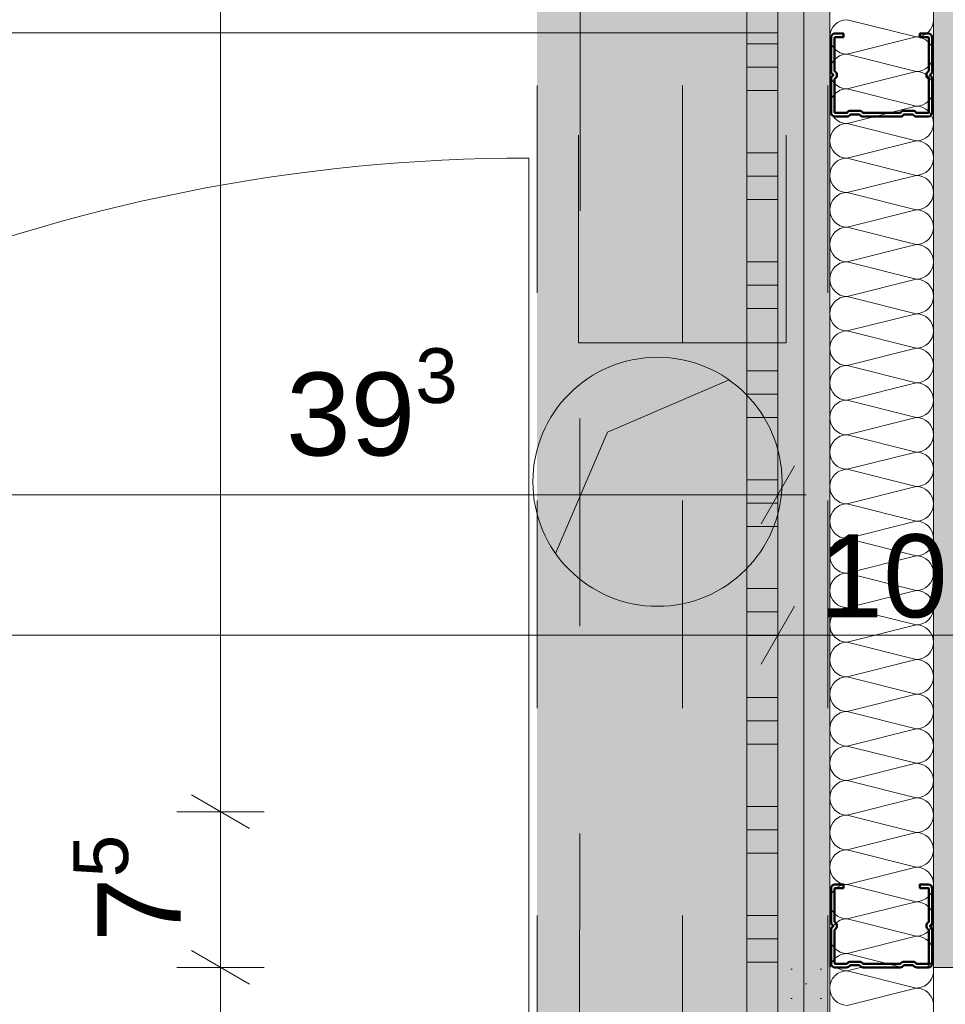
# Model space of a CAD drawing. Header units: metres. Extents: x -3.5 to 65.3, y -10.9 to 16.7.
# Tile 119 of 165: x 41.97 to 42.416, y 4.367 to 4.842. Entities that reach past the tile are written whole.
import ezdxf

# ---------------------------------------------------------------- set-up
doc = ezdxf.new("R2010")
doc.units = ezdxf.units.M
doc.header["$MEASUREMENT"] = 0
for name, pattern in [('Achse', [0.08, 0.04, -0.02, 0, -0.02]), ('Untersicht', [0.04, 0.03, -0.01]), ('Wipeout_Contour', [1, 0, -1])]:
    doc.linetypes.add(name, pattern=pattern)
for name, color, linetype in [('102 - Bemaßung_ Beschriftung.Detail_ Ausschnitt', 7, 'Continuous'), ('603 - Struktur.Bodenplatte_ Decke Roh', 7, 'Continuous'), ('612 - Struktur.Stahlbau', 7, 'Continuous'), ('654 - Abdeckung.Wand Belag', 7, 'Continuous'), ('660 - Unterkonstruktion.Trockenbau', 7, 'Continuous'), ('Neubau_606 - Struktur.Wand Innen Ausbau', 7, 'Continuous'), ('Neubau_612 - Struktur.Stahlbau', 7, 'Continuous'), ('Neubau_650 - Abdeckung.Fußboden Aufbau', 7, 'Continuous'), ('Neubau_653 - Abdeckung.TB Verkofferung', 7, 'Continuous')]:
    doc.layers.add(name, color=color, linetype=linetype)
doc.styles.add('ERSTELLTER_STIL_1', font='txt')
doc.dimstyles.new('ERSTELLTER_STIL__1', dxfattribs={"dimtxt": 0.04, "dimasz": 0.02128, "dimexe": 0.18, "dimexo": 0.0625, "dimgap": 0, "dimtad": 1, "dimzin": 0, "dimdsep": 46, "dimtxsty": 'ERSTELLTER_STIL_1', "dimblk": 'ARROWHEAD_2', "dimblk1": 'ARROWHEAD_2', "dimblk2": 'ARROWHEAD_2', "dimcen": 0.09, "dimse1": 1, "dimse2": 1, "dimclrd": 7, "dimclre": 7, "dimclrt": 7, "dimazin": 0, "dimtfac": 1, "dimtdec": 4, "dimtmove": 0, "dimatfit": 3, "dimfxl": 1, "dimtolj": 1, "dimtzin": 0, "dimarcsym": 0})
doc.dimstyles.new('ERSTELLTER_STIL__2', dxfattribs={"dimtxt": 0.04, "dimasz": 0.02128, "dimexe": 0.18, "dimexo": 0.0625, "dimgap": 0, "dimtad": 1, "dimzin": 0, "dimdsep": 46, "dimtxsty": 'ERSTELLTER_STIL_1', "dimblk": 'ARROWHEAD_2', "dimblk1": 'ARROWHEAD_2', "dimblk2": 'ARROWHEAD_2', "dimcen": 0.09, "dimse1": 1, "dimse2": 1, "dimclrd": 7, "dimclre": 7, "dimclrt": 7, "dimazin": 0, "dimtfac": 1, "dimtdec": 4, "dimtmove": 2, "dimatfit": 3, "dimfxl": 1, "dimtolj": 1, "dimtzin": 0, "dimarcsym": 0})
doc.dimstyles.new('ERSTELLTER_STIL__3', dxfattribs={"dimtxt": 0.04, "dimasz": 0.02128, "dimexe": 0.18, "dimexo": 0.0625, "dimgap": 0, "dimtad": 1, "dimtih": 1, "dimtoh": 1, "dimzin": 0, "dimdsep": 46, "dimtxsty": 'ERSTELLTER_STIL_1', "dimblk": 'ARROWHEAD_2', "dimblk1": 'ARROWHEAD_2', "dimblk2": 'ARROWHEAD_2', "dimcen": 0.09, "dimse1": 1, "dimse2": 1, "dimclrd": 7, "dimclre": 7, "dimclrt": 7, "dimazin": 0, "dimtfac": 1, "dimtdec": 4, "dimtmove": 0, "dimatfit": 3, "dimfxl": 1, "dimtolj": 1, "dimtzin": 0, "dimarcsym": 0})
doc.dimstyles.new('ERSTELLTER_STIL__6', dxfattribs={"dimtxt": 0.04, "dimasz": 0.02128, "dimexe": 0.18, "dimexo": 0.0625, "dimgap": 0, "dimtad": 1, "dimtih": 1, "dimtoh": 1, "dimzin": 0, "dimdsep": 46, "dimtxsty": 'ERSTELLTER_STIL_1', "dimblk": 'ARROWHEAD_2', "dimblk1": 'ARROWHEAD_2', "dimblk2": 'ARROWHEAD_2', "dimcen": 0.09, "dimclrd": 7, "dimclre": 7, "dimclrt": 7, "dimazin": 0, "dimtfac": 1, "dimtdec": 4, "dimtmove": 0, "dimatfit": 3, "dimfxl": 1, "dimtolj": 1, "dimtzin": 0, "dimarcsym": 0})
pattern_1 = [(45, (0, 0), (-0.007071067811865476, 0.007071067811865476), [0, -0.01])]

# ---------------------------------------------------------------- blocks, each defined once
blk = doc.blocks.new('*X6')
at = {"layer": 'Neubau_606 - Struktur.Wand Innen Ausbau', "color": 7, "linetype": 'Continuous', "lineweight": 5}
for p, q in [((42.40165787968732, 4.833333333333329), (42.36832454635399, 4.841666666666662)), ((42.40165787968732, 4.833333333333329), (42.36832454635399, 4.824999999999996)), ((42.40165787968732, 4.816666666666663), (42.36832454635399, 4.824999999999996)), ((42.40165787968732, 4.816666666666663), (42.36832454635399, 4.808333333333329)), ((42.40165787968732, 4.799999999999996), (42.36832454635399, 4.808333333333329)), ((42.40165787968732, 4.799999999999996), (42.36832454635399, 4.791666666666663)), ((42.40165787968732, 4.78333333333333), (42.36832454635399, 4.791666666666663)), ((42.40165787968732, 4.78333333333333), (42.36832454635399, 4.774999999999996)), ((42.40165787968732, 4.766666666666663), (42.36832454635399, 4.774999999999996)), ((42.40165787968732, 4.766666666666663), (42.36832454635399, 4.758333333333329)), ((42.40165787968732, 4.749999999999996), (42.36832454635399, 4.758333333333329)), ((42.40165787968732, 4.749999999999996), (42.36832454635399, 4.741666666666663)), ((42.40165787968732, 4.73333333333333), (42.36832454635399, 4.741666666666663)), ((42.40165787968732, 4.73333333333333), (42.36832454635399, 4.724999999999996)), ((42.40165787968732, 4.716666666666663), (42.36832454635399, 4.724999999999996)), ((42.40165787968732, 4.716666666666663), (42.36832454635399, 4.708333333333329)), ((42.40165787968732, 4.699999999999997), (42.36832454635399, 4.708333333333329)), ((42.40165787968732, 4.699999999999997), (42.36832454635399, 4.691666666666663)), ((42.40165787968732, 4.68333333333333), (42.36832454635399, 4.691666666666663)), ((42.40165787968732, 4.68333333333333), (42.36832454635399, 4.674999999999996)), ((42.40165787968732, 4.666666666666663), (42.36832454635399, 4.674999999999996)), ((42.40165787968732, 4.666666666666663), (42.36832454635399, 4.65833333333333)), ((42.40165787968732, 4.649999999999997), (42.36832454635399, 4.65833333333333)), ((42.40165787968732, 4.649999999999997), (42.36832454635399, 4.641666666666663)), ((42.40165787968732, 4.63333333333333), (42.36832454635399, 4.641666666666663)), ((42.40165787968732, 4.63333333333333), (42.36832454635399, 4.624999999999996)), ((42.40165787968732, 4.616666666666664), (42.36832454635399, 4.624999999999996)), ((42.40165787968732, 4.616666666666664), (42.36832454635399, 4.60833333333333)), ((42.40165787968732, 4.599999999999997), (42.36832454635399, 4.60833333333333)), ((42.40165787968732, 4.599999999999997), (42.36832454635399, 4.591666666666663)), ((42.40165787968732, 4.58333333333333), (42.36832454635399, 4.591666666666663)), ((42.40165787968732, 4.58333333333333), (42.36832454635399, 4.574999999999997)), ((42.40165787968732, 4.566666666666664), (42.36832454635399, 4.574999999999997)), ((42.40165787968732, 4.566666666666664), (42.36832454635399, 4.55833333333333)), ((42.40165787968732, 4.549999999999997), (42.36832454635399, 4.55833333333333)), ((42.40165787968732, 4.549999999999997), (42.36832454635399, 4.541666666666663)), ((42.40165787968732, 4.533333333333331), (42.36832454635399, 4.541666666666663)), ((42.40165787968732, 4.533333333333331), (42.36832454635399, 4.524999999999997)), ((42.40165787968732, 4.516666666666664), (42.36832454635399, 4.524999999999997)), ((42.40165787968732, 4.516666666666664), (42.36832454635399, 4.50833333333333)), ((42.40165787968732, 4.499999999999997), (42.36832454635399, 4.50833333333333)), ((42.40165787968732, 4.499999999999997), (42.36832454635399, 4.491666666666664)), ((42.40165787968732, 4.483333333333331), (42.36832454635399, 4.491666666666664)), ((42.40165787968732, 4.483333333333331), (42.36832454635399, 4.474999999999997)), ((42.40165787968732, 4.466666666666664), (42.36832454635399, 4.474999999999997)), ((42.40165787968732, 4.466666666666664), (42.36832454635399, 4.45833333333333)), ((42.40165787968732, 4.449999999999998), (42.36832454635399, 4.45833333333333)), ((42.40165787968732, 4.449999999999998), (42.36832454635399, 4.441666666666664)), ((42.40165787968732, 4.433333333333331), (42.36832454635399, 4.441666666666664)), ((42.40165787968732, 4.433333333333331), (42.36832454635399, 4.424999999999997)), ((42.40165787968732, 4.416666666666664), (42.36832454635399, 4.424999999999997)), ((42.40165787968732, 4.416666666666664), (42.36832454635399, 4.408333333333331)), ((42.40165787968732, 4.399999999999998), (42.36832454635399, 4.408333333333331)), ((42.40165787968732, 4.399999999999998), (42.36832454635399, 4.391666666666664)), ((42.39500449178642, 4.384996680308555), (42.36832454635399, 4.391666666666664))]:
    blk.add_line(p, q, dxfattribs=at)
for centre, radius, start, end in [((42.36832454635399, 4.833333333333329), 0.008333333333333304, 90, 180), ((42.40165787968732, 4.841666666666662), 0.008333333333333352, 270, 0), ((42.36832454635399, 4.833333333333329), 0.008333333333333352, 180, 270), ((42.40165787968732, 4.824999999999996), 0.008333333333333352, 0, 90), ((42.36832454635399, 4.816666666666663), 0.008333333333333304, 90, 180), ((42.40165787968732, 4.824999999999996), 0.008333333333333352, 270, 0), ((42.36832454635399, 4.816666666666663), 0.008333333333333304, 180, 270), ((42.40165787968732, 4.808333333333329), 0.008333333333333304, 0, 90), ((42.36832454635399, 4.799999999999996), 0.008333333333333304, 90, 180), ((42.40165787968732, 4.808333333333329), 0.008333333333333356, 270, 0), ((42.36832454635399, 4.799999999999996), 0.008333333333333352, 180, 270), ((42.40165787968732, 4.791666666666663), 0.00833333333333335, 0, 90), ((42.36832454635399, 4.78333333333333), 0.008333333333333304, 90, 180), ((42.40165787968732, 4.791666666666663), 0.008333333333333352, 270, 0), ((42.36832454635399, 4.78333333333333), 0.008333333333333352, 180, 270), ((42.40165787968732, 4.774999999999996), 0.008333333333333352, 0, 90), ((42.36832454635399, 4.766666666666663), 0.008333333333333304, 90, 180), ((42.40165787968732, 4.774999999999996), 0.008333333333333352, 270, 0), ((42.36832454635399, 4.766666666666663), 0.008333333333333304, 180, 270), ((42.40165787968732, 4.758333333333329), 0.008333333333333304, 0, 90), ((42.36832454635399, 4.749999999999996), 0.008333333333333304, 90, 180), ((42.40165787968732, 4.758333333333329), 0.008333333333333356, 270, 0), ((42.36832454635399, 4.749999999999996), 0.008333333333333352, 180, 270), ((42.40165787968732, 4.741666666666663), 0.00833333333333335, 0, 90), ((42.36832454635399, 4.73333333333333), 0.008333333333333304, 90, 180), ((42.40165787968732, 4.741666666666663), 0.008333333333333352, 270, 0), ((42.36832454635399, 4.73333333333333), 0.008333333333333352, 180, 270), ((42.40165787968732, 4.724999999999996), 0.008333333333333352, 0, 90), ((42.36832454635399, 4.716666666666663), 0.008333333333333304, 90, 180), ((42.40165787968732, 4.724999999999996), 0.008333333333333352, 270, 0), ((42.36832454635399, 4.716666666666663), 0.008333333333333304, 180, 270), ((42.40165787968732, 4.708333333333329), 0.008333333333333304, 0, 90), ((42.36832454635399, 4.699999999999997), 0.008333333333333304, 90, 180), ((42.40165787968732, 4.708333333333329), 0.008333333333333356, 270, 0), ((42.36832454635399, 4.699999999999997), 0.008333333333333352, 180, 270), ((42.40165787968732, 4.691666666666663), 0.00833333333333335, 0, 90), ((42.36832454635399, 4.68333333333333), 0.008333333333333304, 90, 180), ((42.40165787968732, 4.691666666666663), 0.008333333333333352, 270, 0), ((42.36832454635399, 4.68333333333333), 0.008333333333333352, 180, 270), ((42.40165787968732, 4.674999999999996), 0.008333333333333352, 0, 90), ((42.36832454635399, 4.666666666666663), 0.008333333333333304, 90, 180), ((42.40165787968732, 4.674999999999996), 0.008333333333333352, 270, 0), ((42.36832454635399, 4.666666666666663), 0.008333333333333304, 180, 270), ((42.40165787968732, 4.65833333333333), 0.008333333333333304, 0, 90), ((42.36832454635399, 4.649999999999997), 0.008333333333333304, 90, 180), ((42.40165787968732, 4.65833333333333), 0.008333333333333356, 270, 0), ((42.36832454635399, 4.649999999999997), 0.008333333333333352, 180, 270), ((42.40165787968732, 4.641666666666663), 0.00833333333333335, 0, 90), ((42.36832454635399, 4.63333333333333), 0.008333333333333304, 90, 180), ((42.40165787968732, 4.641666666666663), 0.008333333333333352, 270, 0), ((42.36832454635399, 4.63333333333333), 0.008333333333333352, 180, 270), ((42.40165787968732, 4.624999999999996), 0.008333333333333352, 0, 90), ((42.36832454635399, 4.616666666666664), 0.008333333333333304, 90, 180), ((42.40165787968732, 4.624999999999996), 0.008333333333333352, 270, 0), ((42.36832454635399, 4.616666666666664), 0.008333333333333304, 180, 270), ((42.40165787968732, 4.60833333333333), 0.008333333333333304, 0, 90), ((42.36832454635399, 4.599999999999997), 0.008333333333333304, 90, 180), ((42.40165787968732, 4.60833333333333), 0.008333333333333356, 270, 0), ((42.36832454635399, 4.599999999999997), 0.008333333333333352, 180, 270), ((42.40165787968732, 4.591666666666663), 0.00833333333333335, 0, 90), ((42.36832454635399, 4.58333333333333), 0.008333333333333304, 90, 180), ((42.40165787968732, 4.591666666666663), 0.008333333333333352, 270, 0), ((42.36832454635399, 4.58333333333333), 0.008333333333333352, 180, 270), ((42.40165787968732, 4.574999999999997), 0.008333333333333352, 0, 90), ((42.36832454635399, 4.566666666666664), 0.008333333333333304, 90, 180), ((42.40165787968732, 4.574999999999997), 0.008333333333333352, 270, 0), ((42.36832454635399, 4.566666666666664), 0.008333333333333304, 180, 270), ((42.40165787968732, 4.55833333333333), 0.008333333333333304, 0, 90), ((42.36832454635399, 4.549999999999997), 0.008333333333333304, 90, 180), ((42.40165787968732, 4.55833333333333), 0.008333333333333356, 270, 0), ((42.36832454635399, 4.549999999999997), 0.008333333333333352, 180, 270), ((42.40165787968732, 4.541666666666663), 0.00833333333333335, 0, 90), ((42.36832454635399, 4.533333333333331), 0.008333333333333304, 90, 180), ((42.40165787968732, 4.541666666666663), 0.008333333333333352, 270, 0), ((42.36832454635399, 4.533333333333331), 0.008333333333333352, 180, 270), ((42.40165787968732, 4.524999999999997), 0.008333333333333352, 0, 90), ((42.36832454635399, 4.516666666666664), 0.008333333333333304, 90, 180), ((42.40165787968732, 4.524999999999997), 0.008333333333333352, 270, 0), ((42.36832454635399, 4.516666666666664), 0.008333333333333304, 180, 270), ((42.40165787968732, 4.50833333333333), 0.008333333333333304, 0, 90), ((42.36832454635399, 4.499999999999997), 0.008333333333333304, 90, 180), ((42.40165787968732, 4.50833333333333), 0.008333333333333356, 270, 0), ((42.36832454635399, 4.499999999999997), 0.008333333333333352, 180, 270), ((42.40165787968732, 4.491666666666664), 0.00833333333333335, 0, 90), ((42.36832454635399, 4.483333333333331), 0.008333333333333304, 90, 180), ((42.40165787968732, 4.491666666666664), 0.008333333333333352, 270, 0), ((42.36832454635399, 4.483333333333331), 0.008333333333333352, 180, 270), ((42.40165787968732, 4.474999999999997), 0.008333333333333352, 0, 90), ((42.36832454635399, 4.466666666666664), 0.008333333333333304, 90, 180), ((42.40165787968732, 4.474999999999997), 0.008333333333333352, 270, 0), ((42.36832454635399, 4.466666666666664), 0.008333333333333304, 180, 270), ((42.40165787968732, 4.45833333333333), 0.008333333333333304, 0, 90), ((42.36832454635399, 4.449999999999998), 0.008333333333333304, 90, 180), ((42.40165787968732, 4.45833333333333), 0.008333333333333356, 270, 0), ((42.36832454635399, 4.449999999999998), 0.008333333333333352, 180, 270), ((42.40165787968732, 4.441666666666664), 0.00833333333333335, 0, 90), ((42.36832454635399, 4.433333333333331), 0.008333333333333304, 90, 180), ((42.40165787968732, 4.441666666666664), 0.008333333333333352, 270, 0), ((42.36832454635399, 4.433333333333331), 0.008333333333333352, 180, 270), ((42.40165787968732, 4.424999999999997), 0.008333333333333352, 0, 90), ((42.36832454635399, 4.416666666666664), 0.008333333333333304, 90, 180), ((42.40165787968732, 4.424999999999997), 0.008333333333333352, 270, 0), ((42.36832454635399, 4.416666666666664), 0.008333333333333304, 180, 270), ((42.40165787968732, 4.408333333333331), 0.008333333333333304, 0, 90), ((42.36832454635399, 4.399999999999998), 0.008333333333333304, 90, 180), ((42.40165787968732, 4.408333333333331), 0.008333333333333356, 270, 0), ((42.36832454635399, 4.399999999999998), 0.008333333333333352, 180, 270), ((42.40165787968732, 4.391666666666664), 0.00833333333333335, 0, 90), ((42.36832454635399, 4.383333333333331), 0.008333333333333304, 90, 168.4864573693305), ((42.40165787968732, 4.391666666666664), 0.008333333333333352, 306.83190669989, 0)]:
    blk.add_arc(centre, radius, start, end, dxfattribs=at)
blk = doc.blocks.new('*X145')
at = {"layer": '654 - Abdeckung.Wand Belag', "color": 7, "linetype": 'Continuous', "lineweight": 5}
for p, q in [((42.31999073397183, 4.830000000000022), (42.33499073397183, 4.830000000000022)), ((42.31999072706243, 4.818750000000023), (42.33499072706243, 4.818750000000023)), ((42.31999072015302, 4.807500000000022), (42.33499072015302, 4.807500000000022)), ((42.31999070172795, 4.777500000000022), (42.33499070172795, 4.777500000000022)), ((42.31999069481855, 4.766250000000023), (42.33499069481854, 4.766250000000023)), ((42.31999068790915, 4.755000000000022), (42.33499068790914, 4.755000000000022)), ((42.31999066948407, 4.725000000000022), (42.33499066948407, 4.725000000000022)), ((42.31999066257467, 4.713750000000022), (42.33499066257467, 4.713750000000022)), ((42.31999065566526, 4.702500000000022), (42.33499065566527, 4.702500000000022)), ((42.3199906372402, 4.672500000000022), (42.33499063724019, 4.672500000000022)), ((42.31999063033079, 4.661250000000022), (42.33499063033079, 4.661250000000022)), ((42.31999062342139, 4.650000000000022), (42.33499062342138, 4.650000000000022)), ((42.31999060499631, 4.620000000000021), (42.33499060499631, 4.620000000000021)), ((42.31999059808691, 4.608750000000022), (42.33499059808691, 4.608750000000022)), ((42.31999059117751, 4.597500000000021), (42.33499059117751, 4.597500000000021)), ((42.31999057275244, 4.567500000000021), (42.33499057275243, 4.567500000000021)), ((42.31999056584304, 4.556250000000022), (42.33499056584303, 4.556250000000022)), ((42.31999055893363, 4.545000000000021), (42.33499055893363, 4.545000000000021)), ((42.31999054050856, 4.515000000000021), (42.33499054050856, 4.515000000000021)), ((42.31999053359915, 4.503750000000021), (42.33499053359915, 4.503750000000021)), ((42.31999052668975, 4.492500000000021), (42.33499052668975, 4.492500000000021)), ((42.31999050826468, 4.462500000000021), (42.33499050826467, 4.462500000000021)), ((42.31999050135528, 4.451250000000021), (42.33499050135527, 4.451250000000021)), ((42.31999049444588, 4.440000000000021), (42.33499049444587, 4.440000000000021)), ((42.3199904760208, 4.410000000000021), (42.3349904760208, 4.410000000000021)), ((42.3199904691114, 4.398750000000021), (42.3349904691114, 4.398750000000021)), ((42.31999046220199, 4.387500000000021), (42.33499046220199, 4.387500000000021))]:
    blk.add_line(p, q, dxfattribs=at)
blk = doc.blocks.new('*X177')
at = {"layer": 'Neubau_606 - Struktur.Wand Innen Ausbau', "color": 7, "linetype": 'Continuous', "lineweight": 5}
for p, q in [((42.36832432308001, 4.38337568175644), (42.37480824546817, 4.384996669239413)), ((42.36832432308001, 4.38337568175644), (42.40165766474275, 4.375042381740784)), ((42.36832433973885, 4.366709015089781), (42.40165766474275, 4.375042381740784))]:
    blk.add_line(p, q, dxfattribs=at)
for centre, radius, start, end in [((42.36832431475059, 4.391709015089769), 0.008333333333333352, 233.656852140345, 270.0000572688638), ((42.40165765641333, 4.383375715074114), 0.008333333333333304, 5.726886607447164e-05, 11.21649292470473), ((42.36832433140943, 4.37504234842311), 0.008333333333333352, 90.0000572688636, 180.0000572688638), ((42.40165765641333, 4.383375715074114), 0.00833333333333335, 270.0000572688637, 5.726886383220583e-05), ((42.36832433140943, 4.37504234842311), 0.008333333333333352, 180.000057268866, 270.0000572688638), ((42.40165767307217, 4.366709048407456), 0.008333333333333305, 5.726886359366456e-05, 90.00005726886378)]:
    blk.add_arc(centre, radius, start, end, dxfattribs=at)
blk = doc.blocks.new('*D201')
at = {"layer": '102 - Bemaßung_ Beschriftung.Detail_ Ausschnitt', "color": 7, "linetype": 'Continuous', "lineweight": 5}
for p, q in [((43.37499313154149, 5.760000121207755), (43.37499313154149, 5.773692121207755)), ((43.3889931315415, 5.751917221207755), (43.36099313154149, 5.768083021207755)), ((43.39599313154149, 5.760000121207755), (43.35399313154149, 5.760000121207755)), ((43.37499313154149, 4.159996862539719), (43.37499313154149, 5.760000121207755)), ((43.36099313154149, 4.168079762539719), (43.3889931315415, 4.151913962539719))]:
    blk.add_line(p, q, dxfattribs=at)
at = {"layer": '102 - Bemaßung_ Beschriftung.Detail_ Ausschnitt', "color": 7, "lineweight": 5, "insert": (43.36699313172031, 4.954469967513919), "char_height": 0.04, "attachment_point": 7, "rotation": 90, "style": 'ERSTELLTER_STIL_1'}
blk.add_mtext('\\A1;{\\pql;\\fArial|b0|i0|c0|p38;1,60}', dxfattribs=at)
blk = doc.blocks.new('ARROWHEAD_2')
at = {"color": 0, "linetype": 'Continuous', "lineweight": 0}
for p, q in [((-0.3781315, -0.655), (0.3781315, 0.655)), ((0, 0), (-1, 0))]:
    blk.add_line(p, q, dxfattribs=at)
blk = doc.blocks.new('*D220')
at = {"layer": '102 - Bemaßung_ Beschriftung.Detail_ Ausschnitt', "color": 7, "linetype": 'Continuous', "lineweight": 5}
for p, q in [((39.95002500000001, 5.760000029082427), (39.95002500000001, 5.773692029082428)), ((39.96402500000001, 5.751917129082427), (39.93602500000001, 5.768082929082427)), ((39.97102500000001, 5.760000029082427), (39.92902500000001, 5.760000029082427)), ((39.95002500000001, 3.909998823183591), (39.95002500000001, 5.760000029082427)), ((39.93602500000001, 3.918081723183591), (39.96402500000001, 3.901915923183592))]:
    blk.add_line(p, q, dxfattribs=at)
at = {"layer": '102 - Bemaßung_ Beschriftung.Detail_ Ausschnitt', "color": 7, "lineweight": 5, "insert": (39.94202500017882, 4.78178787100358), "char_height": 0.04, "attachment_point": 7, "rotation": 90, "style": 'ERSTELLTER_STIL_1'}
blk.add_mtext('\\A1;{\\pql;\\fArial|b0|i0|c0|p38;1,85}', dxfattribs=at)
blk = doc.blocks.new('*D372')
at = {"layer": '102 - Bemaßung_ Beschriftung.Detail_ Ausschnitt', "color": 7, "linetype": 'Continuous', "lineweight": 5}
for p, q in [((41.94202288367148, 4.591657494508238), (41.94202288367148, 4.633657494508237)), ((42.33499017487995, 4.591657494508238), (42.33499017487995, 4.633657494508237)), ((41.95010578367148, 4.626657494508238), (41.93393998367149, 4.598657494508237)), ((42.32690727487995, 4.598657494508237), (42.34307307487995, 4.626657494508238)), ((41.94202288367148, 4.612657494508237), (42.33499017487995, 4.612657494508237)), ((42.33499017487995, 4.612657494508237), (42.34868217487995, 4.612657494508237))]:
    blk.add_line(p, q, dxfattribs=at)
at = {"layer": '102 - Bemaßung_ Beschriftung.Detail_ Ausschnitt', "color": 7, "lineweight": 5, "insert": (42.09813522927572, 4.619971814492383), "char_height": 0.04, "attachment_point": 7, "style": 'ERSTELLTER_STIL_1'}
blk.add_mtext('\\A1;{\\pql;\\fArial|b0|i0|c0|p38;39\\fArial|b0|i0|c0|p38;\\A1{\\H.66x;\\S3^  ;}}', dxfattribs=at)
blk = doc.blocks.new('*D407')
at = {"layer": '102 - Bemaßung_ Beschriftung.Detail_ Ausschnitt', "color": 7, "linetype": 'Continuous', "lineweight": 5}
for p, q in [((40.45498897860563, 4.524118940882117), (40.45498897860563, 4.566118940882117)), ((42.33499121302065, 4.524118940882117), (42.33499121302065, 4.566118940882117)), ((40.46307187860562, 4.559118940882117), (40.44690607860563, 4.531118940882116)), ((42.34307411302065, 4.559118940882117), (42.32690831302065, 4.531118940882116)), ((40.45498897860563, 4.545118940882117), (42.33499121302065, 4.545118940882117))]:
    blk.add_line(p, q, dxfattribs=at)
at = {"layer": '102 - Bemaßung_ Beschriftung.Detail_ Ausschnitt', "color": 7, "lineweight": 5, "insert": (41.34177849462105, 4.553118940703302), "char_height": 0.04, "attachment_point": 7, "style": 'ERSTELLTER_STIL_1'}
blk.add_mtext('\\A1;{\\pql;\\fArial|b0|i0|c0|p38;1,88}', dxfattribs=at)
blk = doc.blocks.new('*D408')
at = {"layer": '102 - Bemaßung_ Beschriftung.Detail_ Ausschnitt', "color": 7, "linetype": 'Continuous', "lineweight": 5}
for p, q in [((42.33499121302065, 4.524118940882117), (42.33499121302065, 4.566118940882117)), ((42.43499121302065, 4.524118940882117), (42.43499121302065, 4.566118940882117)), ((42.34307411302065, 4.559118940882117), (42.32690831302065, 4.531118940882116)), ((42.44307411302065, 4.559118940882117), (42.42690831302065, 4.531118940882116)), ((42.33499121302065, 4.545118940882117), (42.43499121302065, 4.545118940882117))]:
    blk.add_line(p, q, dxfattribs=at)
at = {"layer": '102 - Bemaßung_ Beschriftung.Detail_ Ausschnitt', "color": 7, "lineweight": 5, "insert": (42.35463681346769, 4.553118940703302), "char_height": 0.04, "attachment_point": 7, "style": 'ERSTELLTER_STIL_1'}
blk.add_mtext('\\A1;{\\pql;\\fArial|b0|i0|c0|p38;10}', dxfattribs=at)
blk = doc.blocks.new('*D412')
at = {"layer": '102 - Bemaßung_ Beschriftung.Detail_ Ausschnitt', "color": 7, "linetype": 'Continuous', "lineweight": 5}
for p, q in [((42.05252176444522, 4.393079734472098), (42.08052176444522, 4.376913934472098)), ((42.08752176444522, 4.384996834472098), (42.04552176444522, 4.384996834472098)), ((42.06652176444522, 4.084996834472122), (42.06652176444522, 4.384996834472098)), ((42.05252176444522, 4.093079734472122), (42.08052176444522, 4.076913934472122)), ((42.08752176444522, 4.084996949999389), (42.04552176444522, 4.084996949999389)), ((42.06652176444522, 3.794996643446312), (42.06652176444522, 4.084996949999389))]:
    blk.add_line(p, q, dxfattribs=at)
at = {"layer": '102 - Bemaßung_ Beschriftung.Detail_ Ausschnitt', "color": 7, "lineweight": 5, "insert": (42.05852176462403, 4.204642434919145), "char_height": 0.04, "attachment_point": 7, "rotation": 90, "style": 'ERSTELLTER_STIL_1'}
blk.add_mtext('\\A1;{\\pql;\\fArial|b0|i0|c0|p38;30}', dxfattribs=at)
blk = doc.blocks.new('*D413')
at = {"layer": '102 - Bemaßung_ Beschriftung.Detail_ Ausschnitt', "color": 7, "linetype": 'Continuous', "lineweight": 5}
for p, q in [((42.05252176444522, 4.46807976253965), (42.08052176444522, 4.451913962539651)), ((42.08752176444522, 4.459996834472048), (42.04552176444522, 4.459996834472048)), ((42.06652176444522, 4.384996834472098), (42.06652176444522, 4.459996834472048)), ((42.05252176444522, 4.393079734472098), (42.08052176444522, 4.376913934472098)), ((42.08752176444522, 4.384996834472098), (42.04552176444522, 4.384996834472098))]:
    blk.add_line(p, q, dxfattribs=at)
at = {"layer": '102 - Bemaßung_ Beschriftung.Detail_ Ausschnitt', "color": 7, "lineweight": 5, "insert": (42.05895619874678, 4.397302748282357), "char_height": 0.04, "attachment_point": 7, "rotation": 90, "style": 'ERSTELLTER_STIL_1'}
blk.add_mtext('\\A1;{\\pql;\\fArial|b0|i0|c0|p38;7\\fArial|b0|i0|c0|p38;\\A1{\\H.66x;\\S5^  ;}}', dxfattribs=at)
blk = doc.blocks.new('*D414')
at = {"layer": '102 - Bemaßung_ Beschriftung.Detail_ Ausschnitt', "color": 7, "linetype": 'Continuous', "lineweight": 5}
for p, q in [((42.06652176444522, 5.759982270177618), (42.06652176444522, 5.773674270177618)), ((42.08052176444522, 5.751899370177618), (42.05252176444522, 5.768065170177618)), ((42.08752176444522, 5.759982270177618), (42.04552176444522, 5.759982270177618)), ((42.06652176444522, 4.459996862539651), (42.06652176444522, 5.759982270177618)), ((42.05252176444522, 4.46807976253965), (42.08052176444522, 4.451913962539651))]:
    blk.add_line(p, q, dxfattribs=at)
at = {"layer": '102 - Bemaßung_ Beschriftung.Detail_ Ausschnitt', "color": 7, "lineweight": 5, "insert": (42.05852176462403, 5.056777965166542), "char_height": 0.04, "attachment_point": 7, "rotation": 90, "style": 'ERSTELLTER_STIL_1'}
blk.add_mtext('\\A1;{\\pql;\\fArial|b0|i0|c0|p38;1,30}', dxfattribs=at)
blk = doc.blocks.new('*D448')
at = {"layer": '102 - Bemaßung_ Beschriftung.Detail_ Ausschnitt', "color": 7, "linetype": 'Continuous', "lineweight": 5}
for p, q in [((40.2, 4.342082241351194), (40.2, 5.199982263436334)), ((42.54733764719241, 3.904999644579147), (42.54733764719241, 4.384082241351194)), ((40.20808289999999, 4.377082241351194), (40.1919171, 4.349082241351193)), ((42.55542054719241, 4.377082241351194), (42.53925474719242, 4.349082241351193)), ((40.186308, 4.363082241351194), (40.2, 4.363082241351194)), ((40.2, 4.363082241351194), (42.54733764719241, 4.363082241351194))]:
    blk.add_line(p, q, dxfattribs=at)
at = {"color": 254, "linetype": 'Wipeout_Contour', "lineweight": 0, "ltscale": 166.4356485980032}
blk.add_wipeout([(41.29292352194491, 4.363582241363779), (41.454414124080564, 4.363582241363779), (41.454414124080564, 4.41858224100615), (41.29292352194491, 4.41858224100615)], dxfattribs=at).dxf.layer = '102 - Bemaßung_ Beschriftung.Detail_ Ausschnitt'
at = {"layer": '102 - Bemaßung_ Beschriftung.Detail_ Ausschnitt', "color": 7, "lineweight": 5, "insert": (41.30042352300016, 4.363319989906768), "char_height": 0.04, "attachment_point": 7, "style": 'ERSTELLTER_STIL_1'}
blk.add_mtext('\\A1;{\\pql;\\fArial|b0|i0|c0|p38;2,34\\fArial|b0|i0|c0|p38;\\A1{\\H.66x;\\S73^  ;}}', dxfattribs=at)

msp = doc.modelspace()

# ---------------------------------------------------------------- hatches: boundary and pattern name
at = {"layer": '612 - Struktur.Stahlbau', "linetype": 'Continuous', "lineweight": 0, "true_color": 0x30307f}
msp.add_hatch(color=177, dxfattribs=at).paths.add_polyline_path([(42.21900000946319, 5.189982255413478), (42.35900000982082, 5.189982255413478), (42.35900000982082, 0.7099821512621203), (42.21900000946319, 0.7099821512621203)])
at = {"layer": 'Neubau_606 - Struktur.Wand Innen Ausbau', "linetype": 'Continuous', "lineweight": 0, "true_color": 0x000000}
h = msp.add_hatch(dxfattribs=at)
h.set_pattern_fill('Gips_0001', color=18, style=0, pattern_type=2)
h.set_pattern_definition(pattern_1)
h.paths.add_polyline_path([(42.33499121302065, 5.760000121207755), (42.33499121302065, 4.384996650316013), (42.34749121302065, 4.384996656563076), (42.34749121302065, 5.760000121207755)])
h = msp.add_hatch(dxfattribs=at)
h.set_pattern_fill('Gips_0001', color=18, style=0, pattern_type=2)
h.set_pattern_definition(pattern_1)
h.paths.add_polyline_path([(42.34749121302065, 5.760000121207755), (42.34749121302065, 4.384996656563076), (42.35999121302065, 4.38499666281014), (42.35999121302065, 5.760000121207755)])
h = msp.add_hatch(dxfattribs=at)
h.set_pattern_fill('Gips_0001', color=18, style=0, pattern_type=2)
h.set_pattern_definition(pattern_1)
h.paths.add_polyline_path([(42.42249121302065, 4.384996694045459), (42.42249121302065, 5.760000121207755), (42.40999121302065, 5.760000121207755), (42.40999121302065, 4.384996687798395)])
h = msp.add_hatch(dxfattribs=at)
h.set_pattern_fill('Gips_0001', color=18, style=0, pattern_type=2)
h.set_pattern_definition(pattern_1)
h.paths.add_polyline_path([(42.34749164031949, 3.73249709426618), (42.34749098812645, 4.384996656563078), (42.33499098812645, 4.384996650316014), (42.33499164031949, 3.732497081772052)])
h = msp.add_hatch(dxfattribs=at)
h.set_pattern_fill('Gips_0001', color=18, style=0, pattern_type=2)
h.set_pattern_definition(pattern_1)
h.paths.add_polyline_path([(42.35999162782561, 3.744996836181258), (42.35999098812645, 4.384996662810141), (42.34749098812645, 4.384996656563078), (42.34749162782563, 3.744996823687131)])
at = {"layer": 'Neubau_650 - Abdeckung.Fußboden Aufbau', "linetype": 'Continuous', "lineweight": 13, "true_color": 0xafafaf}
h = msp.add_hatch(dxfattribs=at)
h.set_pattern_fill('Raster_60x60_Fuge_2mm_0001', color=253, style=0, pattern_type=2)
h.set_pattern_definition([(0, (41.33998879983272, 4.834999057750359), (0, 0.602), []), (90, (41.33998879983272, 4.834999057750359), (-0.602, 0), [])])
h.paths.add_polyline_path([(40.43998900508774, 5.760000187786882), (40.43998900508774, 3.909996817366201), (42.33499014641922, 3.909997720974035), (42.33499017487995, 5.760000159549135)])

# ---------------------------------------------------------------- linework, layer by layer
at = {"layer": '603 - Struktur.Bodenplatte_ Decke Roh', "color": 7, "linetype": 'Continuous', "lineweight": 5}
for p, q in [((42.25298899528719, 4.642982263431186), (42.31150470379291, 4.668060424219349)), ((42.22791083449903, 4.584466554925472), (42.25298899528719, 4.642982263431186))]:
    msp.add_line(p, q, dxfattribs=at)
at = {"layer": '603 - Struktur.Bodenplatte_ Decke Roh', "color": 7, "linetype": 'Continuous', "lineweight": 9, "flags": 128}
msp.add_lwpolyline([(42.33698899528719, 4.618982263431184, 0.414213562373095), (42.27698899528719, 4.678982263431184, 0.414213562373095), (42.21698899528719, 4.618982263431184, 0.414213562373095), (42.27698899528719, 4.558982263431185, 0.414213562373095)], format="xyb", close=True, dxfattribs=at)
at = {"layer": '654 - Abdeckung.Wand Belag', "color": 7, "linetype": 'Continuous', "lineweight": 5, "flags": 128}
for points in [[(42.33499016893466, 3.909997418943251), (42.33499130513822, 5.759982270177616)], [(42.31999129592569, 5.744982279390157), (42.31999017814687, 3.924996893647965)]]:
    msp.add_lwpolyline(points, dxfattribs=at)
at = {"layer": '660 - Unterkonstruktion.Trockenbau', "color": 7, "linetype": 'Continuous', "lineweight": 50, "flags": 128}
for points in [[(42.40339019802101, 4.833246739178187), (42.40339019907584, 4.834996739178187), (42.40739019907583, 4.834996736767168, -0.414213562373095), (42.40939019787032, 4.83299673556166), (42.40939018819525, 4.816945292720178, -0.267949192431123), (42.40839018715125, 4.815213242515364, 0.5773502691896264), (42.40839018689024, 4.814780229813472, -0.267949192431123), (42.40939018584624, 4.813048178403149), (42.40939017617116, 4.796996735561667, -0.414213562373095), (42.40739017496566, 4.794996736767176), (42.40189017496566, 4.794996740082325, -0.2504916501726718), (42.40022721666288, 4.795885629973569, 0.2504916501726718), (42.40001934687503, 4.795996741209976), (42.3957610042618, 4.79599674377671, 0.2504916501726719), (42.39555313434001, 4.795885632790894, -0.2504916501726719), (42.39389017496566, 4.794996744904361), (42.37609017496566, 4.794996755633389, -0.2504916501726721), (42.37442721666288, 4.795885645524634, 0.2504916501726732), (42.37421934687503, 4.795996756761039), (42.3699610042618, 4.795996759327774, 0.2504916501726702), (42.36975313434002, 4.795885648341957, -0.2504916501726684), (42.36809017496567, 4.794996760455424), (42.36259017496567, 4.794996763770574, -0.4142135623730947), (42.36059017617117, 4.796996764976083), (42.36059018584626, 4.813048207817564, -0.2679491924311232), (42.36159018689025, 4.814780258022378, 0.5773502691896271), (42.36159018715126, 4.815213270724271, -0.2679491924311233), (42.36059018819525, 4.816945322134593), (42.36059019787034, 4.832996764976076, -0.414213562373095), (42.36259019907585, 4.834996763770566), (42.36659019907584, 4.834996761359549), (42.36659019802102, 4.83324676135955), (42.36259019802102, 4.833246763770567, 0.414213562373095), (42.36234019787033, 4.832996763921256), (42.36234018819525, 4.816945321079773, 0.2679491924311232), (42.36246518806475, 4.816728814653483, -0.5773502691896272), (42.36246518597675, 4.813264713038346, 0.2679491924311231), (42.36234018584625, 4.813048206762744), (42.36234017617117, 4.796996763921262, 0.414213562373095), (42.36259017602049, 4.796746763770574), (42.36809017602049, 4.796746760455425, 0.25049165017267), (42.36829804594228, 4.796857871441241, -0.2504916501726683), (42.36996100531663, 4.797746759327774), (42.37421934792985, 4.797746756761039, -0.250491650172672), (42.37588230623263, 4.796857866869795, 0.2504916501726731), (42.37609017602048, 4.796746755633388), (42.39389017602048, 4.79674674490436, 0.2504916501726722), (42.39409804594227, 4.796857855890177, -0.2504916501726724), (42.39576100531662, 4.79774674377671), (42.40001934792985, 4.797746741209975, -0.2504916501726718), (42.40168230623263, 4.79685785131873, 0.2504916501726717), (42.40189017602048, 4.796746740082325), (42.40739017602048, 4.796746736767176, 0.414213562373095), (42.40764017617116, 4.796996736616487), (42.40764018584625, 4.81304817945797, 0.2679491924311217), (42.40751518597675, 4.81326468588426, -0.5773502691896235), (42.40751518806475, 4.816728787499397, 0.2679491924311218), (42.40764018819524, 4.816945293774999), (42.40764019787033, 4.83299673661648, 0.4142135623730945), (42.40739019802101, 4.833246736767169)], [(42.40339019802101, 4.423246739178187), (42.40339019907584, 4.424996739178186), (42.40739019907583, 4.424996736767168, -0.414213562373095), (42.40939019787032, 4.42299673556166), (42.40939018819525, 4.406945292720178, -0.267949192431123), (42.40839018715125, 4.405213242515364, 0.5773502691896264), (42.40839018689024, 4.404780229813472, -0.267949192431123), (42.40939018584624, 4.403048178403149), (42.40939017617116, 4.386996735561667, -0.414213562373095), (42.40739017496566, 4.384996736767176), (42.40189017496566, 4.384996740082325, -0.2504916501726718), (42.40022721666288, 4.385885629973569, 0.2504916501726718), (42.40001934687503, 4.385996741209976), (42.3957610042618, 4.38599674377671, 0.2504916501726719), (42.39555313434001, 4.385885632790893, -0.2504916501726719), (42.39389017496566, 4.384996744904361), (42.37609017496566, 4.384996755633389, -0.2504916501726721), (42.37442721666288, 4.385885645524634, 0.2504916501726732), (42.37421934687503, 4.385996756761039), (42.3699610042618, 4.385996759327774, 0.2504916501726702), (42.36975313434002, 4.385885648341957, -0.2504916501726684), (42.36809017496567, 4.384996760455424), (42.36259017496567, 4.384996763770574, -0.4142135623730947), (42.36059017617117, 4.386996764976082), (42.36059018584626, 4.403048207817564, -0.2679491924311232), (42.36159018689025, 4.404780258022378, 0.5773502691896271), (42.36159018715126, 4.40521327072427, -0.2679491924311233), (42.36059018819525, 4.406945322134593), (42.36059019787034, 4.422996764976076, -0.414213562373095), (42.36259019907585, 4.424996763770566), (42.36659019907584, 4.424996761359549), (42.36659019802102, 4.423246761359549), (42.36259019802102, 4.423246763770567, 0.414213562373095), (42.36234019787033, 4.422996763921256), (42.36234018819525, 4.406945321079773, 0.2679491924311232), (42.36246518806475, 4.406728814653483, -0.5773502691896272), (42.36246518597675, 4.403264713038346, 0.2679491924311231), (42.36234018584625, 4.403048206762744), (42.36234017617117, 4.386996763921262, 0.414213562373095), (42.36259017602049, 4.386746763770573), (42.36809017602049, 4.386746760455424, 0.25049165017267), (42.36829804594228, 4.386857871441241, -0.2504916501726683), (42.36996100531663, 4.387746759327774), (42.37421934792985, 4.387746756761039, -0.250491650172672), (42.37588230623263, 4.386857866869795, 0.2504916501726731), (42.37609017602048, 4.386746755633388), (42.39389017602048, 4.38674674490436, 0.2504916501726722), (42.39409804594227, 4.386857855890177, -0.2504916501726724), (42.39576100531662, 4.387746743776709), (42.40001934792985, 4.387746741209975, -0.2504916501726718), (42.40168230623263, 4.38685785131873, 0.2504916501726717), (42.40189017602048, 4.386746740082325), (42.40739017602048, 4.386746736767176, 0.414213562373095), (42.40764017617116, 4.386996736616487), (42.40764018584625, 4.403048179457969, 0.2679491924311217), (42.40751518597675, 4.40326468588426, -0.5773502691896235), (42.40751518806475, 4.406728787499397, 0.2679491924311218), (42.40764018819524, 4.406945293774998), (42.40764019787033, 4.42299673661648, 0.4142135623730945), (42.40739019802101, 4.423246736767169)]]:
    msp.add_lwpolyline(points, format="xyb", close=True, dxfattribs=at)
at = {"layer": 'Neubau_606 - Struktur.Wand Innen Ausbau', "color": 1, "linetype": 'Continuous', "lineweight": 5}
for p, q in [((42.34749121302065, 5.760000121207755), (42.34749121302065, 4.384996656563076)), ((42.35999121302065, 5.760000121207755), (42.35999121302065, 4.38499666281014)), ((42.40999121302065, 4.384996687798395), (42.40999121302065, 5.760000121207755)), ((42.34749098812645, 4.384996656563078), (42.34749162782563, 3.744996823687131)), ((42.35999098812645, 4.384996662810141), (42.35999157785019, 3.79499575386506))]:
    msp.add_line(p, q, dxfattribs=at)
at = {"layer": 'Neubau_606 - Struktur.Wand Innen Ausbau', "color": 1, "linetype": 'Continuous', "lineweight": 13}
msp.add_line((42.21499027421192, 3.92999758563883), (42.21499079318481, 4.774997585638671), dxfattribs=at)
at = {"layer": 'Neubau_606 - Struktur.Wand Innen Ausbau', "color": 1, "linetype": 'Continuous', "lineweight": 5, "flags": 128}
for points in [[(42.33499121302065, 5.760000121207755), (42.33499121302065, 4.384996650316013)], [(42.33499098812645, 4.384996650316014), (42.33499146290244, 3.909997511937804)], [(42.40999098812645, 4.384996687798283), (42.43499121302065, 4.384996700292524)], [(42.40999157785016, 3.794995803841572), (42.40999098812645, 4.384996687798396)]]:
    msp.add_lwpolyline(points, dxfattribs=at)
at = {"layer": 'Neubau_606 - Struktur.Wand Innen Ausbau', "color": 1, "linetype": 'Continuous', "lineweight": 9}
msp.add_arc((42.21499027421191, 3.92999758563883), 0.8450000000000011, 89.99996481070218, 179.9999648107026, dxfattribs=at)
at = {"layer": 'Neubau_612 - Struktur.Stahlbau', "color": 1, "linetype": 'Untersicht', "lineweight": 13}
for p, q in [((42.21900000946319, 0.7099821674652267), (42.21900000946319, 5.189982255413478)), ((42.35900000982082, 0.7099821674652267), (42.35900000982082, 5.189982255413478)), ((42.23900000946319, 4.686000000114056), (42.23900000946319, 4.986000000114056)), ((42.33900000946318, 4.686000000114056), (42.33900000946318, 4.986000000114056)), ((42.33900000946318, 4.686000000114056), (42.23900000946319, 4.686000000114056))]:
    msp.add_line(p, q, dxfattribs=at)
at = {"layer": 'Neubau_612 - Struktur.Stahlbau', "color": 1, "linetype": 'Achse', "lineweight": 9}
for p, q in [((42.28900000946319, 0.7099821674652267), (42.28900000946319, 5.189982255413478)), ((42.28900000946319, 4.686000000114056), (42.28900000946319, 4.986000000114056))]:
    msp.add_line(p, q, dxfattribs=at)
at = {"layer": 'Neubau_650 - Abdeckung.Fußboden Aufbau', "color": 1, "linetype": 'Continuous', "lineweight": 13, "flags": 128}
msp.add_lwpolyline([(42.33499014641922, 3.909997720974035), (42.33499017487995, 5.760000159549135), (40.43998900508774, 5.760000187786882)], dxfattribs=at)
at = {"layer": 'Neubau_653 - Abdeckung.TB Verkofferung', "color": 1, "linetype": 'Untersicht', "lineweight": 9}
msp.add_line((42.23748349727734, 0.7494822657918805), (42.23997499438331, 5.190074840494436), dxfattribs=at)

# ---------------------------------------------------------------- block references
at = {"layer": '654 - Abdeckung.Wand Belag', "color": 7, "lineweight": 5}
msp.add_blockref('*X145', (0, 0), dxfattribs=at)
at = {"layer": 'Neubau_606 - Struktur.Wand Innen Ausbau', "color": 1, "lineweight": 13}
for name in ['*X6', '*X177']:
    msp.add_blockref(name, (0, 0), dxfattribs=at)

# ---------------------------------------------------------------- dimensions: what is measured, and where the dimension line sits
at = {"layer": '102 - Bemaßung_ Beschriftung.Detail_ Ausschnitt', "color": 7, "linetype": 'Continuous', "lineweight": 5}
for base, p1, p2, dimstyle, picture, middle in [((39.95002500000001, 5.760000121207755), (40.2, 3.909998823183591), (42.33499121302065, 5.760000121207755), 'ERSTELLTER_STIL__1', '*D220', (39.92202500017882, 4.833740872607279)), ((42.06652176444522, 5.759982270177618), (42.73499112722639, 4.459996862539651), (42.33499130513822, 5.759982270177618), 'ERSTELLTER_STIL__1', '*D414', (42.03852176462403, 5.10873096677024)), ((43.37499313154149, 5.760000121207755), (42.73499132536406, 4.159996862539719), (42.33499121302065, 5.760000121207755), 'ERSTELLTER_STIL__2', '*D201', (43.3469931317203, 5.006422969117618)), ((42.06652176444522, 4.459996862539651), (42.65999124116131, 4.384996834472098), (42.73499112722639, 4.459996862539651), 'ERSTELLTER_STIL__1', '*D413', (42.03852176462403, 4.466573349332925)), ((42.06652176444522, 4.384996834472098), (42.65999135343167, 4.084996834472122), (42.65999124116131, 4.384996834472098), 'ERSTELLTER_STIL__1', '*D412', (42.03852176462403, 4.235136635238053))]:
    dim = msp.add_linear_dim(base=base, p1=p1, p2=p2, angle=90, dimstyle=dimstyle, dxfattribs=at)
    dim.commit()
    dim.dimension.update_dxf_attribs({"geometry": picture, "text_midpoint": middle, "dimtype": 160, "text_rotation": 90})
for base, p1, p2, picture, middle in [((42.33499121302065, 4.545118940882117), (40.45498897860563, 5.759999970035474), (42.33499121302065, 5.072498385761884), '*D407', (41.39373149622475, 4.573118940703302)), ((42.33499017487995, 4.612657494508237), (41.94202288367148, 4.835026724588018), (42.33499017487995, 5.760000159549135), '*D372', (42.18265303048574, 4.640657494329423)), ((42.43499121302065, 4.545118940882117), (42.33499121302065, 5.072498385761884), (42.43499121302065, 5.072498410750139), '*D408', (42.3851310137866, 4.573118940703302))]:
    dim = msp.add_linear_dim(base=base, p1=p1, p2=p2, dimstyle='ERSTELLTER_STIL__3', dxfattribs=at)
    dim.commit()
    dim.dimension.update_dxf_attribs({"geometry": picture, "text_midpoint": middle, "dimtype": 160})

# ---------------------------------------------------------------- next in the draw order: dimensions: what is measured, and where the dimension line sits
dim = msp.add_linear_dim(base=(42.54733764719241, 4.363082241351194), p1=(40.2, 5.199982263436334), p2=(42.54733764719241, 3.904999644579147), dimstyle='ERSTELLTER_STIL__6', dxfattribs=at)
dim.commit()
dim.dimension.update_dxf_attribs({"geometry": '*D448', "text_midpoint": (41.42164712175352, 4.391082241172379), "dimtype": 160})

doc.saveas('drawing.dxf')
